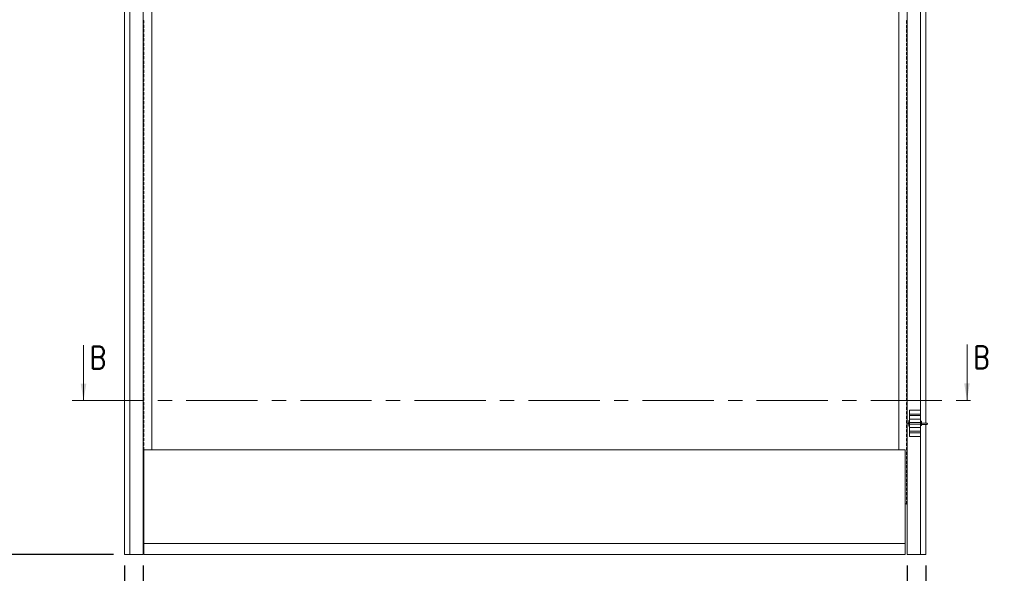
# Model space of a CAD drawing. Header units: millimetres. Extents: x 10824 to 17790, y 974 to 5976.
# Tile 4 of 6: x 12268 to 14899, y 2808 to 4287. Entities that reach past the tile are written whole.
import ezdxf

# ---------------------------------------------------------------- set-up
doc = ezdxf.new("R2010")
doc.units = ezdxf.units.MM
doc.header["$LTSCALE"] = 50
doc.header["$PDSIZE"] = -1
doc.linetypes.add('CENTERX2', pattern=[20.32, 12.7, -2.54, 2.54, -2.54])
doc.styles.add('NYIP', font='romans.shx', dxfattribs={"width": 0.8})
doc.dimstyles.new('STANDARD35', dxfattribs={"dimscale": 35, "dimtxt": 2, "dimasz": 1.5, "dimexe": 1, "dimexo": 1, "dimgap": 0.7, "dimtad": 1, "dimdec": 0, "dimdsep": 46, "dimtxsty": 'NYIP', "dimcen": 0, "dimclrd": 1, "dimclre": 1, "dimclrt": 2, "dimadec": 0, "dimazin": 0, "dimtfac": 1, "dimtdec": 0, "dimtix": 1, "dimtmove": 0, "dimatfit": 3, "dimfxl": 0, "dimtvp": 1, "dimtolj": 1, "dimtzin": 0, "dimarcsym": 0})

# ---------------------------------------------------------------- blocks, each defined once
blk = doc.blocks.new('*D67')
at = {"color": 1, "lineweight": -2, "transparency": 16777216}
for p, q in [((12548.6, 2828.6), (12548.6, 2640.2)), ((12598.6, 2828.6), (12598.6, 2640.2)), ((12503.6, 2670.2), (12338.9, 2670.2)), ((12598.6, 2670.2), (12548.6, 2670.2)), ((12643.6, 2670.2), (12688.6, 2670.2))]:
    blk.add_line(p, q, dxfattribs=at)
at = {"color": 1, "transparency": 16777216}
for points in [[(12503.6, 2677.7), (12503.6, 2662.7), (12548.6, 2670.2)], [(12643.6, 2677.7), (12643.6, 2662.7), (12598.6, 2670.2)]]:
    blk.add_solid(points, dxfattribs=at)
at = {"layer": 'Defpoints', "color": 0, "transparency": 16777216}
for p in [(12548.6, 2858.6), (12598.6, 2858.6), (12598.6, 2670.2)]:
    blk.add_point(p, dxfattribs=at)
at = {"color": 2, "lineweight": 5, "transparency": 16777216, "insert": (12398.7, 2721.2), "char_height": 60, "attachment_point": 5, "style": 'NYIP'}
blk.add_mtext('\\A1;50', dxfattribs=at)
blk = doc.blocks.new('*D68')
at = {"color": 1, "lineweight": -2, "transparency": 16777216}
for p, q in [((12598.6, 2828.6), (12598.6, 2640.2)), ((14639.6, 2828.6), (14639.6, 2640.2)), ((12643.6, 2670.2), (14594.6, 2670.2))]:
    blk.add_line(p, q, dxfattribs=at)
at = {"color": 1, "transparency": 16777216}
for points in [[(12643.6, 2677.7), (12643.6, 2662.7), (12598.6, 2670.2)], [(14594.6, 2677.7), (14594.6, 2662.7), (14639.6, 2670.2)]]:
    blk.add_solid(points, dxfattribs=at)
at = {"layer": 'Defpoints', "color": 0, "transparency": 16777216}
for p in [(12598.6, 2858.6), (14639.6, 2858.6), (14639.6, 2670.2)]:
    blk.add_point(p, dxfattribs=at)
at = {"color": 2, "lineweight": 5, "transparency": 16777216, "insert": (13619.1, 2731.2), "char_height": 60, "attachment_point": 5, "style": 'NYIP'}
blk.add_mtext('\\A1;Clear opening width', dxfattribs=at)
blk = doc.blocks.new('*D69')
at = {"color": 1, "lineweight": -2, "transparency": 16777216}
for p, q in [((14639.6, 2828.6), (14639.6, 2640.2)), ((14689.6, 2828.6), (14689.6, 2640.2)), ((14594.6, 2670.2), (14549.6, 2670.2)), ((14639.6, 2670.2), (14689.6, 2670.2)), ((14734.6, 2670.2), (14899.3, 2670.2))]:
    blk.add_line(p, q, dxfattribs=at)
at = {"color": 1, "transparency": 16777216}
for points in [[(14594.6, 2677.7), (14594.6, 2662.7), (14639.6, 2670.2)], [(14734.6, 2677.7), (14734.6, 2662.7), (14689.6, 2670.2)]]:
    blk.add_solid(points, dxfattribs=at)
at = {"layer": 'Defpoints', "color": 0, "transparency": 16777216}
for p in [(14639.6, 2858.6), (14689.6, 2858.6), (14639.6, 2670.2)]:
    blk.add_point(p, dxfattribs=at)
at = {"color": 2, "lineweight": 5, "transparency": 16777216, "insert": (14839.4, 2721.2), "char_height": 60, "attachment_point": 5, "style": 'NYIP'}
blk.add_mtext('\\A1;50', dxfattribs=at)
blk = doc.blocks.new('*D72')
at = {"color": 1, "lineweight": -2, "transparency": 16777216}
for p, q in [((12488.6, 5156.5), (11710.5, 5156.5)), ((11740.5, 5111.5), (11740.5, 2903.6)), ((12518.6, 2858.6), (11710.5, 2858.6))]:
    blk.add_line(p, q, dxfattribs=at)
at = {"color": 1, "transparency": 16777216}
for points in [[(11733, 5111.5), (11748, 5111.5), (11740.5, 5156.5)], [(11733, 2903.6), (11748, 2903.6), (11740.5, 2858.6)]]:
    blk.add_solid(points, dxfattribs=at)
at = {"layer": 'Defpoints', "color": 0, "transparency": 16777216}
for p in [(12518.6, 5156.5), (11740.5, 2858.6), (12548.6, 2858.6)]:
    blk.add_point(p, dxfattribs=at)
at = {"color": 2, "lineweight": 5, "transparency": 16777216, "insert": (11679.5, 4007.6), "char_height": 60, "attachment_point": 5, "rotation": 90, "style": 'NYIP'}
blk.add_mtext('\\A1;Max height', dxfattribs=at)

msp = doc.modelspace()

# ---------------------------------------------------------------- hatches: boundary and pattern name
at = {"linetype": 'Continuous', "lineweight": 0}
h = msp.add_hatch(dxfattribs=at)
h.set_pattern_fill('ANSI31', scale=50, style=0)
edge = h.paths.add_edge_path(flags=0)
edge.add_line((14389.1, 3545.4), (14389.1, 3551.4))
edge.add_arc((14388.3, 3551.4), 0.75, 0, 90)
edge.add_line((14388.3, 3552.2), (14363.4, 3552.2))
edge.add_spline(control_points=[(14363.4, 3552.2), (14363.4, 3552.2), (14363.4, 3552.2), (14363.3, 3552.2), (14363.2, 3552.2), (14363.2, 3552.2), (14363.1, 3552.1), (14363, 3552.1), (14362.9, 3552), (14362.9, 3551.9), (14362.8, 3551.9), (14362.8, 3551.8), (14362.7, 3551.7), (14362.7, 3551.7), (14362.7, 3551.6), (14362.7, 3551.5), (14362.7, 3551.5), (14362.7, 3551.5), (14362.7, 3551.4)], knot_values=[0.001853, 0.001853, 0.001853, 0.001853, 0.001899, 0.001899, 0.001899, 0.002004, 0.002004, 0.002004, 0.00211, 0.00211, 0.00211, 0.002214, 0.002214, 0.002214, 0.002315, 0.002315, 0.002315, 0.002328, 0.002328, 0.002328, 0.002328], weights=[1, 1, 1, 1, 1, 1, 1, 1, 1, 1, 1, 1, 1, 1, 1, 1, 1, 1, 1], degree=3, periodic=0)
edge.add_line((14362.7, 3551.4), (14362.7, 3532.9))
edge.add_spline(control_points=[(14362.7, 3532.9), (14362.7, 3532.9), (14362.7, 3532.8), (14362.7, 3532.8), (14362.7, 3532.7), (14362.7, 3532.6), (14362.8, 3532.6), (14362.8, 3532.5), (14362.9, 3532.4), (14363, 3532.4), (14363, 3532.3), (14363.1, 3532.3), (14363.2, 3532.2), (14363.2, 3532.2), (14363.3, 3532.2), (14363.3, 3532.2), (14363.4, 3532.2), (14363.4, 3532.2), (14363.4, 3532.2)], knot_values=[0.00147, 0.00147, 0.00147, 0.00147, 0.001536, 0.001536, 0.001536, 0.001633, 0.001633, 0.001633, 0.001732, 0.001732, 0.001732, 0.001834, 0.001834, 0.001834, 0.001899, 0.001899, 0.001899, 0.001946, 0.001946, 0.001946, 0.001946], weights=[1, 1, 1, 1, 1, 1, 1, 1, 1, 1, 1, 1, 1, 1, 1, 1, 1, 1, 1], degree=3, periodic=0)
edge.add_line((14363.4, 3532.2), (14388.3, 3532.2))
edge.add_arc((14388.3, 3532.9), 0.75, 270, 360)
edge.add_line((14389.1, 3532.9), (14389.1, 3539))
edge.add_line((14389.1, 3539), (14393.9, 3539))
edge.add_spline(control_points=[(14393.9, 3539), (14393.9, 3539), (14394, 3539), (14394, 3539), (14394.2, 3539.1), (14394.5, 3539.2), (14394.8, 3539.2), (14395, 3539.1), (14395.2, 3539.1), (14395.4, 3539), (14395.4, 3539), (14395.4, 3539), (14395.5, 3539)], knot_values=[0.00111, 0.00111, 0.00111, 0.00111, 0.001141, 0.001141, 0.001141, 0.001458, 0.001458, 0.001458, 0.00172, 0.00172, 0.00172, 0.001742, 0.001742, 0.001742, 0.001742], weights=[1, 1, 1, 1, 1, 1, 1, 1, 1, 1, 1, 1, 1], degree=3, periodic=0)
edge.add_line((14395.5, 3539), (14400.3, 3539))
edge.add_line((14400.3, 3539), (14400.3, 3540.3))
edge.add_line((14400.3, 3540.3), (14377.8, 3540.3))
edge.add_line((14377.8, 3540.3), (14377.8, 3544.1))
edge.add_line((14377.8, 3544.1), (14400.3, 3544.1))
edge.add_line((14400.3, 3544.1), (14400.3, 3545.4))
edge.add_line((14400.3, 3545.4), (14395.5, 3545.4))
edge.add_spline(control_points=[(14395.5, 3545.4), (14395.4, 3545.4), (14395.4, 3545.4), (14395.4, 3545.4), (14395.2, 3545.3), (14395, 3545.3), (14394.8, 3545.3), (14394.5, 3545.2), (14394.2, 3545.3), (14394, 3545.4), (14394, 3545.4), (14393.9, 3545.4), (14393.9, 3545.4)], knot_values=[0.0025, 0.0025, 0.0025, 0.0025, 0.002522, 0.002522, 0.002522, 0.002783, 0.002783, 0.002783, 0.0031, 0.0031, 0.0031, 0.003132, 0.003132, 0.003132, 0.003132], weights=[1, 1, 1, 1, 1, 1, 1, 1, 1, 1, 1, 1, 1], degree=3, periodic=0)
edge.add_line((14393.9, 3545.4), (14389.1, 3545.4))
h = msp.add_hatch(dxfattribs=at)
h.set_pattern_fill('ANSI31', scale=50, style=0)
h.paths.add_polyline_path([(14377.8, 3540.3), (14452.8, 3540.3), (14452.8, 3544.1), (14377.8, 3544.1)], flags=0)

# ---------------------------------------------------------------- linework, layer by layer
at = {"color": 7, "lineweight": 5}
for p, q in [((12562.6, 4806.5), (12562.6, 2858.6)), ((12621.1, 3138), (12621.1, 4806.5)), ((14617.1, 4806.5), (14617.1, 3138)), ((14675.6, 3243.6), (14675.6, 4806.5)), ((12548.6, 4661.5), (12548.6, 2858.6)), ((14689.6, 3208.8), (14689.6, 4661.5)), ((12598.6, 4510.6), (12598.6, 2858.6)), ((14639.6, 2858.6), (14639.6, 4510.6)), ((12600.1, 4285.3), (12598.6, 4285.3)), ((12600.1, 4277.5), (12598.6, 4277.5)), ((12600.1, 4273.3), (12598.6, 4273.3)), ((12600.1, 4265.5), (12598.6, 4265.5)), ((12600.1, 4285.3), (12600.1, 4277.5)), ((12600.1, 4273.3), (12600.1, 4265.5)), ((14638.1, 4276.8), (14638.1, 4284.5)), ((14638.1, 4284.5), (14639.6, 4284.5)), ((14638.1, 4276.8), (14639.6, 4276.8)), ((14638.1, 4272.5), (14639.6, 4272.5)), ((14638.1, 4264.8), (14638.1, 4272.5)), ((14638.1, 4264.8), (14639.6, 4264.8)), ((12600.1, 4261.3), (12598.6, 4261.3)), ((12600.1, 4253.5), (12598.6, 4253.5)), ((12600.1, 4249.3), (12598.6, 4249.3)), ((12600.1, 4241.5), (12598.6, 4241.5)), ((12600.1, 4237.3), (12598.6, 4237.3)), ((12600.1, 4261.3), (12600.1, 4253.5)), ((12600.1, 4249.3), (12600.1, 4241.5)), ((12600.1, 4237.3), (12600.1, 4229.5)), ((14638.1, 4260.5), (14639.6, 4260.5)), ((14638.1, 4252.8), (14638.1, 4260.5)), ((14638.1, 4252.8), (14639.6, 4252.8)), ((14638.1, 4248.5), (14639.6, 4248.5)), ((14638.1, 4240.8), (14638.1, 4248.5)), ((14638.1, 4240.8), (14639.6, 4240.8)), ((14638.1, 4236.5), (14639.6, 4236.5)), ((14638.1, 4228.8), (14638.1, 4236.5)), ((12600.1, 4229.5), (12598.6, 4229.5)), ((12600.1, 4225.3), (12598.6, 4225.3)), ((12600.1, 4217.5), (12598.6, 4217.5)), ((12600.1, 4213.3), (12598.6, 4213.3)), ((12600.1, 4225.3), (12600.1, 4217.5)), ((12600.1, 4213.3), (12600.1, 4205.5)), ((14638.1, 4228.8), (14639.6, 4228.8)), ((14638.1, 4216.8), (14638.1, 4224.5)), ((14638.1, 4224.5), (14639.6, 4224.5)), ((14638.1, 4216.8), (14639.6, 4216.8)), ((14638.1, 4212.5), (14639.6, 4212.5)), ((14638.1, 4204.8), (14638.1, 4212.5)), ((12600.1, 4205.5), (12598.6, 4205.5)), ((12600.1, 4201.3), (12598.6, 4201.3)), ((12600.1, 4193.5), (12598.6, 4193.5)), ((12600.1, 4189.3), (12598.6, 4189.3)), ((12600.1, 4201.3), (12600.1, 4193.5)), ((12600.1, 4189.3), (12600.1, 4181.5)), ((14638.1, 4204.8), (14639.6, 4204.8)), ((14638.1, 4192.8), (14638.1, 4200.5)), ((14638.1, 4200.5), (14639.6, 4200.5)), ((14638.1, 4192.8), (14639.6, 4192.8)), ((14638.1, 4188.5), (14639.6, 4188.5)), ((14638.1, 4180.8), (14638.1, 4188.5)), ((12600.1, 4181.5), (12598.6, 4181.5)), ((12600.1, 4177.3), (12598.6, 4177.3)), ((12600.1, 4169.5), (12598.6, 4169.5)), ((12600.1, 4165.3), (12598.6, 4165.3)), ((12600.1, 4157.5), (12598.6, 4157.5)), ((12600.1, 4177.3), (12600.1, 4169.5)), ((12600.1, 4165.3), (12600.1, 4157.5)), ((14638.1, 4180.8), (14639.6, 4180.8)), ((14638.1, 4168.8), (14638.1, 4176.5)), ((14638.1, 4176.5), (14639.6, 4176.5)), ((14638.1, 4168.8), (14639.6, 4168.8)), ((14638.1, 4164.5), (14639.6, 4164.5)), ((14638.1, 4156.8), (14638.1, 4164.5)), ((12600.1, 4153.3), (12598.6, 4153.3)), ((12600.1, 4145.5), (12598.6, 4145.5)), ((12600.1, 4141.3), (12598.6, 4141.3)), ((12600.1, 4133.5), (12598.6, 4133.5)), ((12600.1, 4153.3), (12600.1, 4145.5)), ((12600.1, 4141.3), (12600.1, 4133.5)), ((14638.1, 4156.8), (14639.6, 4156.8)), ((14638.1, 4152.5), (14639.6, 4152.5)), ((14638.1, 4144.8), (14638.1, 4152.5)), ((14638.1, 4144.8), (14639.6, 4144.8)), ((14638.1, 4132.8), (14638.1, 4140.5)), ((14638.1, 4140.5), (14639.6, 4140.5)), ((14638.1, 4132.8), (14639.6, 4132.8)), ((12600.1, 4129.3), (12598.6, 4129.3)), ((12600.1, 4121.5), (12598.6, 4121.5)), ((12600.1, 4117.3), (12598.6, 4117.3)), ((12600.1, 4109.5), (12598.6, 4109.5)), ((12600.1, 4105.3), (12598.6, 4105.3)), ((12600.1, 4129.3), (12600.1, 4121.5)), ((12600.1, 4117.3), (12600.1, 4109.5)), ((12600.1, 4105.3), (12600.1, 4097.5)), ((14638.1, 4120.8), (14638.1, 4128.5)), ((14638.1, 4128.5), (14639.6, 4128.5)), ((14638.1, 4120.8), (14639.6, 4120.8)), ((14638.1, 4108.8), (14638.1, 4116.5)), ((14638.1, 4116.5), (14639.6, 4116.5)), ((14638.1, 4108.8), (14639.6, 4108.8)), ((14638.1, 4096.8), (14638.1, 4104.5)), ((14638.1, 4104.5), (14639.6, 4104.5)), ((12600.1, 4097.5), (12598.6, 4097.5)), ((12600.1, 4093.3), (12598.6, 4093.3)), ((12600.1, 4085.5), (12598.6, 4085.5)), ((12600.1, 4081.3), (12598.6, 4081.3)), ((12600.1, 4093.3), (12600.1, 4085.5)), ((12600.1, 4081.3), (12600.1, 4073.5)), ((14638.1, 4096.8), (14639.6, 4096.8)), ((14638.1, 4084.8), (14638.1, 4092.5)), ((14638.1, 4092.5), (14639.6, 4092.5)), ((14638.1, 4084.8), (14639.6, 4084.8)), ((14638.1, 4072.8), (14638.1, 4080.5)), ((14638.1, 4080.5), (14639.6, 4080.5)), ((12600.1, 4073.5), (12598.6, 4073.5)), ((12600.1, 4069.3), (12598.6, 4069.3)), ((12600.1, 4061.5), (12598.6, 4061.5)), ((12600.1, 4057.3), (12598.6, 4057.3)), ((12600.1, 4069.3), (12600.1, 4061.5)), ((12600.1, 4057.3), (12600.1, 4049.5)), ((14638.1, 4072.8), (14639.6, 4072.8)), ((14638.1, 4060.8), (14638.1, 4068.5)), ((14638.1, 4068.5), (14639.6, 4068.5)), ((14638.1, 4060.8), (14639.6, 4060.8)), ((14638.1, 4056.5), (14639.6, 4056.5)), ((14638.1, 4048.8), (14638.1, 4056.5)), ((12600.1, 4049.5), (12598.6, 4049.5)), ((12600.1, 4045.3), (12598.6, 4045.3)), ((12600.1, 4037.5), (12598.6, 4037.5)), ((12600.1, 4033.3), (12598.6, 4033.3)), ((12600.1, 4045.3), (12600.1, 4037.5)), ((12600.1, 4033.3), (12600.1, 4025.5)), ((14638.1, 4048.8), (14639.6, 4048.8)), ((14638.1, 4044.5), (14639.6, 4044.5)), ((14638.1, 4036.8), (14638.1, 4044.5)), ((14638.1, 4036.8), (14639.6, 4036.8)), ((14638.1, 4032.5), (14639.6, 4032.5)), ((14638.1, 4024.8), (14638.1, 4032.5)), ((12600.1, 4025.5), (12598.6, 4025.5)), ((12600.1, 4021.3), (12598.6, 4021.3)), ((12600.1, 4013.5), (12598.6, 4013.5)), ((12600.1, 4009.3), (12598.6, 4009.3)), ((12600.1, 4001.5), (12598.6, 4001.5)), ((12600.1, 4021.3), (12600.1, 4013.5)), ((12600.1, 4009.3), (12600.1, 4001.5)), ((14638.1, 4024.8), (14639.6, 4024.8)), ((14638.1, 4012.8), (14638.1, 4020.5)), ((14638.1, 4020.5), (14639.6, 4020.5)), ((14638.1, 4012.8), (14639.6, 4012.8)), ((14638.1, 4000.8), (14638.1, 4008.5)), ((14638.1, 4008.5), (14639.6, 4008.5)), ((14638.1, 4000.8), (14639.6, 4000.8)), ((12600.1, 3997.3), (12598.6, 3997.3)), ((12600.1, 3989.5), (12598.6, 3989.5)), ((12600.1, 3985.3), (12598.6, 3985.3)), ((12600.1, 3977.5), (12598.6, 3977.5)), ((12600.1, 3973.3), (12598.6, 3973.3)), ((12600.1, 3997.3), (12600.1, 3989.5)), ((12600.1, 3985.3), (12600.1, 3977.5)), ((12600.1, 3973.3), (12600.1, 3965.5)), ((14638.1, 3996.5), (14639.6, 3996.5)), ((14638.1, 3988.8), (14638.1, 3996.5)), ((14638.1, 3988.8), (14639.6, 3988.8)), ((14638.1, 3976.8), (14638.1, 3984.5)), ((14638.1, 3984.5), (14639.6, 3984.5)), ((14638.1, 3976.8), (14639.6, 3976.8)), ((12600.1, 3965.5), (12598.6, 3965.5)), ((12600.1, 3961.3), (12598.6, 3961.3)), ((12600.1, 3953.5), (12598.6, 3953.5)), ((12600.1, 3949.3), (12598.6, 3949.3)), ((12600.1, 3961.3), (12600.1, 3953.5)), ((12600.1, 3949.3), (12600.1, 3941.5)), ((14638.1, 3972.5), (14639.6, 3972.5)), ((14638.1, 3964.8), (14638.1, 3972.5)), ((14638.1, 3964.8), (14639.6, 3964.8)), ((14638.1, 3952.8), (14638.1, 3960.5)), ((14638.1, 3960.5), (14639.6, 3960.5)), ((14638.1, 3952.8), (14639.6, 3952.8)), ((14638.1, 3940.8), (14638.1, 3948.5)), ((14638.1, 3948.5), (14639.6, 3948.5)), ((12600.1, 3941.5), (12598.6, 3941.5)), ((12600.1, 3937.3), (12598.6, 3937.3)), ((12600.1, 3929.5), (12598.6, 3929.5)), ((12600.1, 3925.3), (12598.6, 3925.3)), ((12600.1, 3937.3), (12600.1, 3929.5)), ((12600.1, 3925.3), (12600.1, 3917.5)), ((14638.1, 3940.8), (14639.6, 3940.8)), ((14638.1, 3928.8), (14638.1, 3936.5)), ((14638.1, 3936.5), (14639.6, 3936.5)), ((14638.1, 3928.8), (14639.6, 3928.8)), ((14638.1, 3924.5), (14639.6, 3924.5)), ((14638.1, 3916.8), (14638.1, 3924.5)), ((12600.1, 3917.5), (12598.6, 3917.5)), ((12600.1, 3913.3), (12598.6, 3913.3)), ((12600.1, 3905.5), (12598.6, 3905.5)), ((12600.1, 3901.3), (12598.6, 3901.3)), ((12600.1, 3913.3), (12600.1, 3905.5)), ((12600.1, 3901.3), (12600.1, 3893.5)), ((14638.1, 3916.8), (14639.6, 3916.8)), ((14638.1, 3904.8), (14638.1, 3912.5)), ((14638.1, 3912.5), (14639.6, 3912.5)), ((14638.1, 3904.8), (14639.6, 3904.8)), ((14638.1, 3900.5), (14639.6, 3900.5)), ((14638.1, 3892.8), (14638.1, 3900.5)), ((12600.1, 3893.5), (12598.6, 3893.5)), ((12600.1, 3889.3), (12598.6, 3889.3)), ((12600.1, 3881.5), (12598.6, 3881.5)), ((12600.1, 3877.3), (12598.6, 3877.3)), ((12600.1, 3869.5), (12598.6, 3869.5)), ((12600.1, 3889.3), (12600.1, 3881.5)), ((12600.1, 3877.3), (12600.1, 3869.5)), ((14638.1, 3892.8), (14639.6, 3892.8)), ((14638.1, 3880.8), (14638.1, 3888.5)), ((14638.1, 3888.5), (14639.6, 3888.5)), ((14638.1, 3880.8), (14639.6, 3880.8)), ((14638.1, 3868.8), (14638.1, 3876.5)), ((14638.1, 3876.5), (14639.6, 3876.5)), ((14638.1, 3868.8), (14639.6, 3868.8)), ((12600.1, 3865.3), (12598.6, 3865.3)), ((12600.1, 3857.5), (12598.6, 3857.5)), ((12600.1, 3853.3), (12598.6, 3853.3)), ((12600.1, 3845.5), (12598.6, 3845.5)), ((12600.1, 3865.3), (12600.1, 3857.5)), ((12600.1, 3853.3), (12600.1, 3845.5)), ((14638.1, 3856.8), (14638.1, 3864.5)), ((14638.1, 3864.5), (14639.6, 3864.5)), ((14638.1, 3856.8), (14639.6, 3856.8)), ((14638.1, 3852.5), (14639.6, 3852.5)), ((14638.1, 3844.8), (14638.1, 3852.5)), ((14638.1, 3844.8), (14639.6, 3844.8)), ((12600.1, 3841.3), (12598.6, 3841.3)), ((12600.1, 3833.5), (12598.6, 3833.5)), ((12600.1, 3829.3), (12598.6, 3829.3)), ((12600.1, 3821.5), (12598.6, 3821.5)), ((12600.1, 3817.3), (12598.6, 3817.3)), ((12600.1, 3841.3), (12600.1, 3833.5)), ((12600.1, 3829.3), (12600.1, 3821.5)), ((12600.1, 3817.3), (12600.1, 3809.5)), ((14638.1, 3832.8), (14638.1, 3840.5)), ((14638.1, 3840.5), (14639.6, 3840.5)), ((14638.1, 3832.8), (14639.6, 3832.8)), ((14638.1, 3820.8), (14638.1, 3828.5)), ((14638.1, 3828.5), (14639.6, 3828.5)), ((14638.1, 3820.8), (14639.6, 3820.8)), ((14638.1, 3816.5), (14639.6, 3816.5)), ((14638.1, 3808.8), (14638.1, 3816.5)), ((12600.1, 3809.5), (12598.6, 3809.5)), ((12600.1, 3805.3), (12598.6, 3805.3)), ((12600.1, 3797.5), (12598.6, 3797.5)), ((12600.1, 3793.3), (12598.6, 3793.3)), ((12600.1, 3805.3), (12600.1, 3797.5)), ((12600.1, 3793.3), (12600.1, 3785.5)), ((14638.1, 3808.8), (14639.6, 3808.8)), ((14638.1, 3804.5), (14639.6, 3804.5)), ((14638.1, 3796.8), (14638.1, 3804.5)), ((14638.1, 3796.8), (14639.6, 3796.8)), ((14638.1, 3792.5), (14639.6, 3792.5)), ((14638.1, 3784.8), (14638.1, 3792.5)), ((12600.1, 3785.5), (12598.6, 3785.5)), ((12600.1, 3781.3), (12598.6, 3781.3)), ((12600.1, 3773.5), (12598.6, 3773.5)), ((12600.1, 3769.3), (12598.6, 3769.3)), ((12600.1, 3781.3), (12600.1, 3773.5)), ((12600.1, 3769.3), (12600.1, 3761.5)), ((14638.1, 3784.8), (14639.6, 3784.8)), ((14638.1, 3772.8), (14638.1, 3780.5)), ((14638.1, 3780.5), (14639.6, 3780.5)), ((14638.1, 3772.8), (14639.6, 3772.8)), ((14638.1, 3768.5), (14639.6, 3768.5)), ((14638.1, 3760.8), (14638.1, 3768.5)), ((12600.1, 3761.5), (12598.6, 3761.5)), ((12600.1, 3757.3), (12598.6, 3757.3)), ((12600.1, 3749.5), (12598.6, 3749.5)), ((12600.1, 3745.3), (12598.6, 3745.3)), ((12600.1, 3737.5), (12598.6, 3737.5)), ((12600.1, 3757.3), (12600.1, 3749.5)), ((12600.1, 3745.3), (12600.1, 3737.5)), ((14638.1, 3760.8), (14639.6, 3760.8)), ((14638.1, 3756.5), (14639.6, 3756.5)), ((14638.1, 3748.8), (14638.1, 3756.5)), ((14638.1, 3748.8), (14639.6, 3748.8)), ((14638.1, 3744.5), (14639.6, 3744.5)), ((14638.1, 3736.8), (14638.1, 3744.5)), ((14638.1, 3736.8), (14639.6, 3736.8)), ((12600.1, 3733.3), (12598.6, 3733.3)), ((12600.1, 3725.5), (12598.6, 3725.5)), ((12600.1, 3721.3), (12598.6, 3721.3)), ((12600.1, 3713.5), (12598.6, 3713.5)), ((12600.1, 3733.3), (12600.1, 3725.5)), ((12600.1, 3721.3), (12600.1, 3713.5)), ((14638.1, 3732.5), (14639.6, 3732.5)), ((14638.1, 3724.8), (14638.1, 3732.5)), ((14638.1, 3724.8), (14639.6, 3724.8)), ((14638.1, 3720.5), (14639.6, 3720.5)), ((14638.1, 3712.8), (14638.1, 3720.5)), ((14638.1, 3712.8), (14639.6, 3712.8)), ((12600.1, 3709.3), (12598.6, 3709.3)), ((12600.1, 3701.5), (12598.6, 3701.5)), ((12600.1, 3697.3), (12598.6, 3697.3)), ((12600.1, 3689.5), (12598.6, 3689.5)), ((12600.1, 3685.3), (12598.6, 3685.3)), ((12600.1, 3709.3), (12600.1, 3701.5)), ((12600.1, 3697.3), (12600.1, 3689.5)), ((12600.1, 3685.3), (12600.1, 3677.5)), ((14638.1, 3708.5), (14639.6, 3708.5)), ((14638.1, 3700.8), (14638.1, 3708.5)), ((14638.1, 3700.8), (14639.6, 3700.8)), ((14638.1, 3696.5), (14639.6, 3696.5)), ((14638.1, 3688.8), (14638.1, 3696.5)), ((14638.1, 3688.8), (14639.6, 3688.8)), ((14638.1, 3684.5), (14639.6, 3684.5)), ((14638.1, 3676.8), (14638.1, 3684.5)), ((12600.1, 3677.5), (12598.6, 3677.5)), ((12600.1, 3673.3), (12598.6, 3673.3)), ((12600.1, 3665.5), (12598.6, 3665.5)), ((12600.1, 3661.3), (12598.6, 3661.3)), ((12600.1, 3673.3), (12600.1, 3665.5)), ((12600.1, 3661.3), (12600.1, 3653.5)), ((14638.1, 3676.8), (14639.6, 3676.8)), ((14638.1, 3672.5), (14639.6, 3672.5)), ((14638.1, 3664.8), (14638.1, 3672.5)), ((14638.1, 3664.8), (14639.6, 3664.8)), ((14638.1, 3652.8), (14638.1, 3660.5)), ((14638.1, 3660.5), (14639.6, 3660.5)), ((12600.1, 3653.5), (12598.6, 3653.5)), ((12600.1, 3649.3), (12598.6, 3649.3)), ((12600.1, 3641.5), (12598.6, 3641.5)), ((12600.1, 3637.3), (12598.6, 3637.3)), ((12600.1, 3649.3), (12600.1, 3641.5)), ((12600.1, 3637.3), (12600.1, 3629.5)), ((14638.1, 3652.8), (14639.6, 3652.8)), ((14638.1, 3648.5), (14639.6, 3648.5)), ((14638.1, 3640.8), (14638.1, 3648.5)), ((14638.1, 3640.8), (14639.6, 3640.8)), ((14638.1, 3636.5), (14639.6, 3636.5)), ((14638.1, 3628.8), (14638.1, 3636.5)), ((12600.1, 3629.5), (12598.6, 3629.5)), ((12600.1, 3625.3), (12598.6, 3625.3)), ((12600.1, 3617.5), (12598.6, 3617.5)), ((12600.1, 3613.3), (12598.6, 3613.3)), ((12600.1, 3605.5), (12598.6, 3605.5)), ((12600.1, 3625.3), (12600.1, 3617.5)), ((12600.1, 3613.3), (12600.1, 3605.5)), ((14638.1, 3628.8), (14639.6, 3628.8)), ((14638.1, 3616.8), (14638.1, 3624.5)), ((14638.1, 3624.5), (14639.6, 3624.5)), ((14638.1, 3616.8), (14639.6, 3616.8)), ((14638.1, 3604.8), (14638.1, 3612.5)), ((14638.1, 3612.5), (14639.6, 3612.5)), ((14638.1, 3604.8), (14639.6, 3604.8)), ((12600.1, 3601.3), (12598.6, 3601.3)), ((12600.1, 3593.5), (12598.6, 3593.5)), ((12600.1, 3589.3), (12598.6, 3589.3)), ((12600.1, 3581.5), (12598.6, 3581.5)), ((12600.1, 3601.3), (12600.1, 3593.5)), ((12600.1, 3589.3), (12600.1, 3581.5)), ((14638.1, 3600.5), (14639.6, 3600.5)), ((14638.1, 3592.8), (14638.1, 3600.5)), ((14638.1, 3592.8), (14639.6, 3592.8)), ((14638.1, 3580.8), (14638.1, 3588.5)), ((14638.1, 3588.5), (14639.6, 3588.5)), ((14638.1, 3580.8), (14639.6, 3580.8)), ((12600.1, 3577.3), (12598.6, 3577.3)), ((12600.1, 3569.5), (12598.6, 3569.5)), ((12600.1, 3565.3), (12598.6, 3565.3)), ((12600.1, 3557.5), (12598.6, 3557.5)), ((12600.1, 3553.3), (12598.6, 3553.3)), ((12600.1, 3577.3), (12600.1, 3569.5)), ((12600.1, 3565.3), (12600.1, 3557.5)), ((12600.1, 3553.3), (12600.1, 3545.5)), ((14638.1, 3576.5), (14639.6, 3576.5)), ((14638.1, 3568.8), (14638.1, 3576.5)), ((14638.1, 3568.8), (14639.6, 3568.8)), ((14638.1, 3564.5), (14639.6, 3564.5)), ((14638.1, 3556.8), (14638.1, 3564.5)), ((14638.1, 3556.8), (14639.6, 3556.8)), ((14638.1, 3552.5), (14639.6, 3552.5)), ((14638.1, 3544.8), (14638.1, 3552.5)), ((12600.1, 3545.5), (12598.6, 3545.5)), ((12600.1, 3541.3), (12598.6, 3541.3)), ((12600.1, 3533.5), (12598.6, 3533.5)), ((12600.1, 3529.3), (12598.6, 3529.3)), ((12600.1, 3541.3), (12600.1, 3533.5)), ((12600.1, 3529.3), (12600.1, 3521.5)), ((14638.1, 3544.8), (14639.6, 3544.8)), ((14638.1, 3540.5), (14639.6, 3540.5)), ((14638.1, 3532.8), (14638.1, 3540.5)), ((14638.1, 3532.8), (14639.6, 3532.8)), ((14638.1, 3520.8), (14638.1, 3528.5)), ((14638.1, 3528.5), (14639.6, 3528.5)), ((12600.1, 3521.5), (12598.6, 3521.5)), ((12600.1, 3517.3), (12598.6, 3517.3)), ((12600.1, 3509.5), (12598.6, 3509.5)), ((12600.1, 3505.3), (12598.6, 3505.3)), ((12600.1, 3517.3), (12600.1, 3509.5)), ((12600.1, 3505.3), (12600.1, 3497.5)), ((14638.1, 3520.8), (14639.6, 3520.8)), ((14638.1, 3516.5), (14639.6, 3516.5)), ((14638.1, 3508.8), (14638.1, 3516.5)), ((14638.1, 3508.8), (14639.6, 3508.8)), ((14638.1, 3496.8), (14638.1, 3504.5)), ((14638.1, 3504.5), (14639.6, 3504.5)), ((12600.1, 3497.5), (12598.6, 3497.5)), ((12600.1, 3493.3), (12598.6, 3493.3)), ((12600.1, 3485.5), (12598.6, 3485.5)), ((12600.1, 3481.3), (12598.6, 3481.3)), ((12600.1, 3473.5), (12598.6, 3473.5)), ((12600.1, 3493.3), (12600.1, 3485.5)), ((12600.1, 3481.3), (12600.1, 3473.5)), ((14638.1, 3496.8), (14639.6, 3496.8)), ((14638.1, 3492.5), (14639.6, 3492.5)), ((14638.1, 3484.8), (14638.1, 3492.5)), ((14638.1, 3484.8), (14639.6, 3484.8)), ((14638.1, 3480.5), (14639.6, 3480.5)), ((14638.1, 3472.8), (14638.1, 3480.5)), ((12600.1, 3469.3), (12598.6, 3469.3)), ((12600.1, 3461.5), (12598.6, 3461.5)), ((12600.1, 3457.3), (12598.6, 3457.3)), ((12600.1, 3449.5), (12598.6, 3449.5)), ((12600.1, 3469.3), (12600.1, 3461.5)), ((12600.1, 3457.3), (12600.1, 3449.5)), ((14638.1, 3472.8), (14639.6, 3472.8)), ((14638.1, 3460.8), (14638.1, 3468.5)), ((14638.1, 3468.5), (14639.6, 3468.5)), ((14638.1, 3460.8), (14639.6, 3460.8)), ((14638.1, 3456.5), (14639.6, 3456.5)), ((14638.1, 3448.8), (14638.1, 3456.5)), ((14638.1, 3448.8), (14639.6, 3448.8)), ((12600.1, 3445.3), (12598.6, 3445.3)), ((12600.1, 3437.5), (12598.6, 3437.5)), ((12600.1, 3433.3), (12598.6, 3433.3)), ((12600.1, 3425.5), (12598.6, 3425.5)), ((12600.1, 3421.3), (12598.6, 3421.3)), ((12600.1, 3445.3), (12600.1, 3437.5)), ((12600.1, 3433.3), (12600.1, 3425.5)), ((12600.1, 3421.3), (12600.1, 3413.5)), ((14638.1, 3436.8), (14638.1, 3444.5)), ((14638.1, 3444.5), (14639.6, 3444.5)), ((14638.1, 3436.8), (14639.6, 3436.8)), ((14638.1, 3432.5), (14639.6, 3432.5)), ((14638.1, 3424.8), (14638.1, 3432.5)), ((14638.1, 3424.8), (14639.6, 3424.8)), ((14638.1, 3412.8), (14638.1, 3420.5)), ((14638.1, 3420.5), (14639.6, 3420.5)), ((12600.1, 3413.5), (12598.6, 3413.5)), ((12600.1, 3409.3), (12598.6, 3409.3)), ((12600.1, 3401.5), (12598.6, 3401.5)), ((12600.1, 3397.3), (12598.6, 3397.3)), ((12600.1, 3409.3), (12600.1, 3401.5)), ((12600.1, 3397.3), (12600.1, 3389.5)), ((14638.1, 3412.8), (14639.6, 3412.8)), ((14638.1, 3400.8), (14638.1, 3408.5)), ((14638.1, 3408.5), (14639.6, 3408.5)), ((14638.1, 3400.8), (14639.6, 3400.8)), ((14638.1, 3388.8), (14638.1, 3396.5)), ((14638.1, 3396.5), (14639.6, 3396.5)), ((12600.1, 3389.5), (12598.6, 3389.5)), ((12600.1, 3385.3), (12598.6, 3385.3)), ((12600.1, 3377.5), (12598.6, 3377.5)), ((12600.1, 3373.3), (12598.6, 3373.3)), ((12600.1, 3385.3), (12600.1, 3377.5)), ((12600.1, 3373.3), (12600.1, 3365.5)), ((14638.1, 3388.8), (14639.6, 3388.8)), ((14638.1, 3384.5), (14639.6, 3384.5)), ((14638.1, 3376.8), (14638.1, 3384.5)), ((14638.1, 3376.8), (14639.6, 3376.8)), ((14638.1, 3364.8), (14638.1, 3372.5)), ((14638.1, 3372.5), (14639.6, 3372.5)), ((12600.1, 3365.5), (12598.6, 3365.5)), ((12600.1, 3361.3), (12598.6, 3361.3)), ((12600.1, 3353.5), (12598.6, 3353.5)), ((12600.1, 3349.3), (12598.6, 3349.3)), ((12600.1, 3341.5), (12598.6, 3341.5)), ((12600.1, 3361.3), (12600.1, 3353.5)), ((12600.1, 3349.3), (12600.1, 3341.5)), ((14638.1, 3364.8), (14639.6, 3364.8)), ((14638.1, 3360.5), (14639.6, 3360.5)), ((14638.1, 3352.8), (14638.1, 3360.5)), ((14638.1, 3352.8), (14639.6, 3352.8)), ((14638.1, 3340.8), (14638.1, 3348.5)), ((14638.1, 3348.5), (14639.6, 3348.5)), ((12600.1, 3337.3), (12598.6, 3337.3)), ((12600.1, 3329.5), (12598.6, 3329.5)), ((12600.1, 3325.3), (12598.6, 3325.3)), ((12600.1, 3317.5), (12598.6, 3317.5)), ((12600.1, 3337.3), (12600.1, 3329.5)), ((12600.1, 3325.3), (12600.1, 3317.5)), ((14638.1, 3340.8), (14639.6, 3340.8)), ((14638.1, 3336.5), (14639.6, 3336.5)), ((14638.1, 3328.8), (14638.1, 3336.5)), ((14638.1, 3328.8), (14639.6, 3328.8)), ((14638.1, 3324.5), (14639.6, 3324.5)), ((14638.1, 3316.8), (14638.1, 3324.5)), ((14638.1, 3316.8), (14639.6, 3316.8)), ((12600.1, 3313.3), (12598.6, 3313.3)), ((12600.1, 3305.5), (12598.6, 3305.5)), ((12600.1, 3301.3), (12598.6, 3301.3)), ((12600.1, 3293.5), (12598.6, 3293.5)), ((12600.1, 3289.3), (12598.6, 3289.3)), ((12600.1, 3313.3), (12600.1, 3305.5)), ((12600.1, 3301.3), (12600.1, 3293.5)), ((12600.1, 3289.3), (12600.1, 3281.5)), ((14638.1, 3312.5), (14639.6, 3312.5)), ((14638.1, 3304.8), (14638.1, 3312.5)), ((14638.1, 3304.8), (14639.6, 3304.8)), ((14638.1, 3292.8), (14638.1, 3300.5)), ((14638.1, 3300.5), (14639.6, 3300.5)), ((14638.1, 3292.8), (14639.6, 3292.8)), ((12562.6, 3269.7), (12548.6, 3269.7)), ((12600.1, 3281.5), (12598.6, 3281.5)), ((12600.1, 3277.3), (12598.6, 3277.3)), ((12600.1, 3269.5), (12598.6, 3269.5)), ((12600.1, 3265.3), (12598.6, 3265.3)), ((12600.1, 3277.3), (12600.1, 3269.5)), ((12600.1, 3265.3), (12600.1, 3257.5)), ((14638.1, 3288.5), (14639.6, 3288.5)), ((14638.1, 3280.8), (14638.1, 3288.5)), ((14638.1, 3280.8), (14639.6, 3280.8)), ((14638.1, 3276.5), (14639.6, 3276.5)), ((14638.1, 3268.8), (14638.1, 3276.5)), ((14638.1, 3268.8), (14639.6, 3268.8)), ((14638.1, 3256.8), (14638.1, 3264.5)), ((14638.1, 3264.5), (14639.6, 3264.5)), ((14675.6, 3269.7), (14689.6, 3269.7)), ((12600.1, 3257.5), (12598.6, 3257.5)), ((12600.1, 3253.3), (12598.6, 3253.3)), ((12600.1, 3245.5), (12598.6, 3245.5)), ((12600.1, 3241.3), (12598.6, 3241.3)), ((12600.1, 3253.3), (12600.1, 3245.5)), ((12600.1, 3241.3), (12600.1, 3233.5)), ((14638.1, 3256.8), (14639.6, 3256.8)), ((14638.1, 3244.8), (14638.1, 3252.5)), ((14638.1, 3252.5), (14639.6, 3252.5)), ((14638.1, 3244.8), (14639.6, 3244.8)), ((14638.1, 3232.8), (14638.1, 3240.5)), ((14638.1, 3240.5), (14639.6, 3240.5)), ((14645.6, 3243.6), (14675.6, 3243.6)), ((14645.6, 3233.6), (14645.6, 3243.6)), ((14675.6, 3233.6), (14675.6, 3243.6)), ((12600.1, 3233.5), (12598.6, 3233.5)), ((12600.1, 3229.3), (12598.6, 3229.3)), ((12600.1, 3221.5), (12598.6, 3221.5)), ((12600.1, 3217.3), (12598.6, 3217.3)), ((12600.1, 3229.3), (12600.1, 3221.5)), ((12600.1, 3217.3), (12600.1, 3209.5)), ((14638.1, 3232.8), (14639.6, 3232.8)), ((14638.1, 3220.8), (14638.1, 3228.5)), ((14638.1, 3228.5), (14639.6, 3228.5)), ((14638.1, 3220.8), (14639.6, 3220.8)), ((14638.1, 3208.8), (14638.1, 3216.5)), ((14638.1, 3216.5), (14639.6, 3216.5)), ((14644.6, 3212.6), (14644.3, 3212.6)), ((14644.3, 3208.6), (14644.3, 3212.6)), ((14645.6, 3216.1), (14644.6, 3216.1)), ((14644.6, 3208.6), (14644.6, 3216.1)), ((14645.6, 3233.6), (14675.6, 3233.6)), ((14645.6, 3229.3), (14645.6, 3233.6)), ((14645.6, 3229.3), (14675.6, 3229.3)), ((14645.6, 3219.7), (14645.6, 3229.3)), ((14645.6, 3210.5), (14645.6, 3219.7)), ((14645.6, 3219.7), (14675.6, 3219.7)), ((14645.6, 3210.5), (14675.6, 3210.5)), ((14645.6, 3206.7), (14645.6, 3210.5)), ((14675.6, 3229.3), (14675.6, 3233.6)), ((14675.6, 3219.7), (14675.6, 3229.3)), ((14675.6, 3210.5), (14675.6, 3219.7)), ((14678.1, 3214.6), (14675.6, 3214.6)), ((14675.6, 3206.7), (14675.6, 3210.5)), ((14678.1, 3214.6), (14678.1, 3202.6)), ((12600.1, 3209.5), (12598.6, 3209.5)), ((12600.1, 3205.3), (12598.6, 3205.3)), ((12600.1, 3197.5), (12598.6, 3197.5)), ((12600.1, 3193.3), (12598.6, 3193.3)), ((12600.1, 3185.5), (12598.6, 3185.5)), ((12600.1, 3205.3), (12600.1, 3197.5)), ((12600.1, 3193.3), (12600.1, 3185.5)), ((14638.1, 3208.8), (14639.6, 3208.8)), ((14638.1, 3204.5), (14639.6, 3204.5)), ((14638.1, 3196.8), (14638.1, 3204.5)), ((14638.1, 3196.8), (14639.6, 3196.8)), ((14638.1, 3184.8), (14638.1, 3192.5)), ((14638.1, 3192.5), (14639.6, 3192.5)), ((14638.1, 3184.8), (14639.6, 3184.8)), ((14644.3, 3204.6), (14644.3, 3208.6)), ((14644.3, 3204.6), (14644.6, 3204.6)), ((14644.6, 3201.1), (14644.6, 3208.6)), ((14644.6, 3201.1), (14645.6, 3201.1)), ((14645.6, 3206.7), (14675.6, 3206.7)), ((14645.6, 3197.5), (14645.6, 3206.7)), ((14645.6, 3197.5), (14675.6, 3197.5)), ((14645.6, 3187.8), (14645.6, 3197.5)), ((14645.6, 3187.8), (14675.6, 3187.8)), ((14645.6, 3183.6), (14645.6, 3187.8)), ((14675.6, 3197.5), (14675.6, 3206.7)), ((14675.6, 3202.6), (14678.1, 3202.6)), ((14675.6, 3187.8), (14675.6, 3197.5)), ((14675.6, 3183.6), (14675.6, 3187.8)), ((14689.6, 2858.6), (14689.6, 3205.8)), ((12600.1, 3181.3), (12598.6, 3181.3)), ((12600.1, 3173.5), (12598.6, 3173.5)), ((12600.1, 3169.3), (12598.6, 3169.3)), ((12600.1, 3161.5), (12598.6, 3161.5)), ((12600.1, 3157.3), (12598.6, 3157.3)), ((12600.1, 3181.3), (12600.1, 3173.5)), ((12600.1, 3169.3), (12600.1, 3161.5)), ((12600.1, 3157.3), (12600.1, 3149.5)), ((14638.1, 3172.8), (14638.1, 3180.5)), ((14638.1, 3180.5), (14639.6, 3180.5)), ((14638.1, 3172.8), (14639.6, 3172.8)), ((14638.1, 3168.5), (14639.6, 3168.5)), ((14638.1, 3160.8), (14638.1, 3168.5)), ((14638.1, 3160.8), (14639.6, 3160.8)), ((14645.6, 3183.6), (14675.6, 3183.6)), ((14645.6, 3173.6), (14645.6, 3183.6)), ((14645.6, 3173.6), (14675.6, 3173.6)), ((14675.6, 3173.6), (14675.6, 3183.6)), ((14675.6, 2858.6), (14675.6, 3173.6)), ((12600.1, 3149.5), (12598.6, 3149.5)), ((12600.1, 3145.3), (12598.6, 3145.3)), ((12600.1, 3137.5), (12598.6, 3137.5)), ((12600.1, 3133.3), (12598.6, 3133.3)), ((12600.1, 3145.3), (12600.1, 3137.5)), ((14634.1, 3138), (12600.1, 3138)), ((12600.1, 3137.5), (12600.1, 2888)), ((14634.1, 3138), (14634.1, 2888)), ((14638.1, 3156.5), (14639.6, 3156.5)), ((14638.1, 3148.8), (14638.1, 3156.5)), ((14638.1, 3148.8), (14639.6, 3148.8)), ((14638.1, 3136.8), (14638.1, 3144.5)), ((14638.1, 3144.5), (14639.6, 3144.5)), ((14638.1, 3136.8), (14639.6, 3136.8)), ((14638.1, 3124.8), (14638.1, 3132.5)), ((14638.1, 3132.5), (14639.6, 3132.5)), ((12600.1, 3125.5), (12598.6, 3125.5)), ((12600.1, 3121.3), (12598.6, 3121.3)), ((12600.1, 3113.5), (12598.6, 3113.5)), ((12600.1, 3109.3), (12598.6, 3109.3)), ((14638.1, 3124.8), (14639.6, 3124.8)), ((14638.1, 3112.8), (14638.1, 3120.5)), ((14638.1, 3120.5), (14639.6, 3120.5)), ((14638.1, 3112.8), (14639.6, 3112.8)), ((14638.1, 3108.5), (14639.6, 3108.5)), ((14638.1, 3100.8), (14638.1, 3108.5)), ((12600.1, 3101.5), (12598.6, 3101.5)), ((12600.1, 3097.3), (12598.6, 3097.3)), ((12600.1, 3089.5), (12598.6, 3089.5)), ((12600.1, 3085.3), (12598.6, 3085.3)), ((14638.1, 3100.8), (14639.6, 3100.8)), ((14638.1, 3088.8), (14638.1, 3096.5)), ((14638.1, 3096.5), (14639.6, 3096.5)), ((14638.1, 3088.8), (14639.6, 3088.8)), ((14638.1, 3076.8), (14638.1, 3084.5)), ((14638.1, 3084.5), (14639.6, 3084.5)), ((12600.1, 3077.5), (12598.6, 3077.5)), ((12600.1, 3073.3), (12598.6, 3073.3)), ((12600.1, 3065.5), (12598.6, 3065.5)), ((12600.1, 3061.3), (12598.6, 3061.3)), ((12600.1, 3053.5), (12598.6, 3053.5)), ((14638.1, 3076.8), (14639.6, 3076.8)), ((14638.1, 3072.5), (14639.6, 3072.5)), ((14638.1, 3064.8), (14638.1, 3072.5)), ((14638.1, 3064.8), (14639.6, 3064.8)), ((14638.1, 3060.5), (14639.6, 3060.5)), ((14638.1, 3052.8), (14638.1, 3060.5)), ((14638.1, 3052.8), (14639.6, 3052.8)), ((12600.1, 3049.3), (12598.6, 3049.3)), ((12600.1, 3041.5), (12598.6, 3041.5)), ((12600.1, 3037.3), (12598.6, 3037.3)), ((12600.1, 3029.5), (12598.6, 3029.5)), ((14638.1, 3048.5), (14639.6, 3048.5)), ((14638.1, 3040.8), (14638.1, 3048.5)), ((14638.1, 3040.8), (14639.6, 3040.8)), ((14638.1, 3028.8), (14638.1, 3036.5)), ((14638.1, 3036.5), (14639.6, 3036.5)), ((14638.1, 3028.8), (14639.6, 3028.8)), ((12600.1, 3025.3), (12598.6, 3025.3)), ((12600.1, 3017.5), (12598.6, 3017.5)), ((12600.1, 3013.3), (12598.6, 3013.3)), ((12600.1, 3005.5), (12598.6, 3005.5)), ((12600.1, 3001.3), (12598.6, 3001.3)), ((14638.1, 3024.5), (14639.6, 3024.5)), ((14638.1, 3016.8), (14638.1, 3024.5)), ((14638.1, 3016.8), (14639.6, 3016.8)), ((14638.1, 3004.8), (14638.1, 3012.5)), ((14638.1, 3012.5), (14639.6, 3012.5)), ((14638.1, 3004.8), (14639.6, 3004.8)), ((14638.1, 2992.8), (14638.1, 3000.5)), ((14638.1, 3000.5), (14639.6, 3000.5)), ((12600.1, 2993.5), (12598.6, 2993.5)), ((14634.1, 2993.5), (14638.1, 2993.5)), ((14638.1, 2992.8), (14639.6, 2992.8)), ((12600.1, 2886.9), (12598.6, 2886.9)), ((12598.6, 2882.9), (12600.1, 2882.9)), ((14634.1, 2888), (12600.1, 2888)), ((12600.1, 2888), (12600.1, 2858)), ((14634.1, 2888), (14634.1, 2858)), ((12548.6, 2858.6), (12562.6, 2858.6)), ((12562.6, 2858.6), (12598.6, 2858.6)), ((12600.1, 2858), (14634.1, 2858)), ((14675.6, 2858.6), (14639.6, 2858.6)), ((14689.6, 2858.6), (14675.6, 2858.6))]:
    msp.add_line(p, q, dxfattribs=at)
at = {"color": 1, "lineweight": 5}
for p, q in [((12438.8, 3417.8), (12438.8, 3269.7)), ((14799.6, 3419), (14799.6, 3269.7))]:
    msp.add_line(p, q, dxfattribs=at)
at = {"color": 1, "linetype": 'CENTERX2', "lineweight": 5, "ltscale": 0.3}
msp.add_line((12408.6, 3269.7), (14829.6, 3269.7), dxfattribs=at)
at = {"color": 7, "lineweight": 5}
msp.add_arc((14648.9, 3208.6), 6.08, 138.8879, 221.1121, dxfattribs=at)
for points, knots in [([(14692.4, 3208.8), (14692.4, 3208.8), (14692.4, 3208.8), (14692.2, 3208.8), (14691.6, 3208.8), (14690.9, 3208.8), (14690.2, 3208.8), (14689.6, 3208.8), (14688.6, 3208.8), (14687.1, 3208.8), (14685.4, 3208.8), (14683.2, 3208.8), (14680.7, 3208.8), (14679, 3208.8), (14678.1, 3208.8)], [0, 0, 0, 0, 0.175625, 0.32492, 0.448034, 0.544643, 0.583745, 0.624905, 0.671335, 0.724502, 0.784553, 0.849407, 0.921894, 1, 1, 1, 1]), ([(14678.1, 3205.8), (14678.9, 3205.8), (14680.4, 3205.8), (14682.6, 3205.8), (14684.4, 3205.8), (14685.8, 3205.8), (14686.8, 3205.8), (14687.7, 3205.8), (14688.7, 3205.8), (14689.7, 3205.8), (14690.5, 3205.8), (14691.4, 3205.8), (14692, 3205.8), (14692.3, 3205.8), (14692.4, 3205.8), (14692.4, 3205.8), (14692.4, 3205.8)], [0, 0, 0, 0, 0.071196, 0.134067, 0.186802, 0.230695, 0.266161, 0.294679, 0.328713, 0.370516, 0.440151, 0.523321, 0.620897, 0.73291, 0.859238, 1, 1, 1, 1]), ([(14692.4, 3205.8), (14692.6, 3205.8), (14692.9, 3205.8), (14693.3, 3206), (14693.7, 3206.4), (14693.8, 3206.8), (14693.9, 3207), (14693.9, 3207.2), (14693.9, 3207.4), (14693.8, 3207.8), (14693.6, 3208.1), (14693.4, 3208.4), (14692.9, 3208.7), (14692.6, 3208.7), (14692.4, 3208.8)], [0, 0, 0, 0, 0.10451, 0.195407, 0.333045, 0.419835, 0.448108, 0.470843, 0.528855, 0.624242, 0.692455, 0.777437, 0.880511, 1, 1, 1, 1])]:
    msp.add_open_spline(points, degree=3, knots=knots, dxfattribs=at)
at = {"color": 1, "lineweight": 5}
for points in [[(14806.9, 3315.9), (14791.9, 3315.9), (14799.6, 3269.7)], [(12446.3, 3314.7), (12431.3, 3314.7), (12438.8, 3269.7)]]:
    msp.add_solid(points, dxfattribs=at)

# ---------------------------------------------------------------- texts
at = {"color": 7, "lineweight": 5, "insert": (12477.2, 3383.9, 1.5), "char_height": 60, "attachment_point": 5, "style": 'NYIP'}
msp.add_mtext('\\A1;B', dxfattribs=at)
at = {"color": 2, "lineweight": 5, "insert": (14838, 3385.1, 1.5), "char_height": 60, "attachment_point": 5, "style": 'NYIP'}
msp.add_mtext('\\A1;B', dxfattribs=at)

# ---------------------------------------------------------------- dimensions: what is measured, and where the dimension line sits
at = {"lineweight": 5}
dim = msp.add_linear_dim(base=(11740.5, 2858.6), p1=(12518.6, 5156.5), p2=(12548.6, 2858.6), angle=90, text='Max height', dimstyle='STANDARD35', override={"dimscale": 30, "dimtmove": 1}, dxfattribs=at)
dim.commit()
dim.dimension.update_dxf_attribs({"geometry": '*D72', "text_midpoint": (11679.5, 4007.6)})
dim = msp.add_linear_dim(base=(14639.6, 2670.2), p1=(12598.6, 2858.6), p2=(14639.6, 2858.6), text='Clear opening width', dimstyle='STANDARD35', override={"dimscale": 30, "dimtmove": 1}, dxfattribs=at)
dim.commit()
dim.dimension.update_dxf_attribs({"geometry": '*D68', "text_midpoint": (13619.1, 2731.2)})
at = {"color": 1, "lineweight": 5}
dim = msp.add_linear_dim(base=(12598.6, 2670.2), p1=(12548.6, 2858.6), p2=(12598.6, 2858.6), dimstyle='STANDARD35', override={"dimscale": 30}, dxfattribs=at)
dim.commit()
dim.dimension.update_dxf_attribs({"geometry": '*D67', "text_midpoint": (12398.7, 2670.2), "dimtype": 160})
dim = msp.add_linear_dim(base=(14639.6, 2670.2), p1=(14689.6, 2858.6), p2=(14639.6, 2858.6), angle=180, dimstyle='STANDARD35', override={"dimscale": 30}, dxfattribs=at)
dim.commit()
dim.dimension.update_dxf_attribs({"geometry": '*D69', "text_midpoint": (14839.4, 2670.2), "dimtype": 160})

doc.saveas('drawing.dxf')
